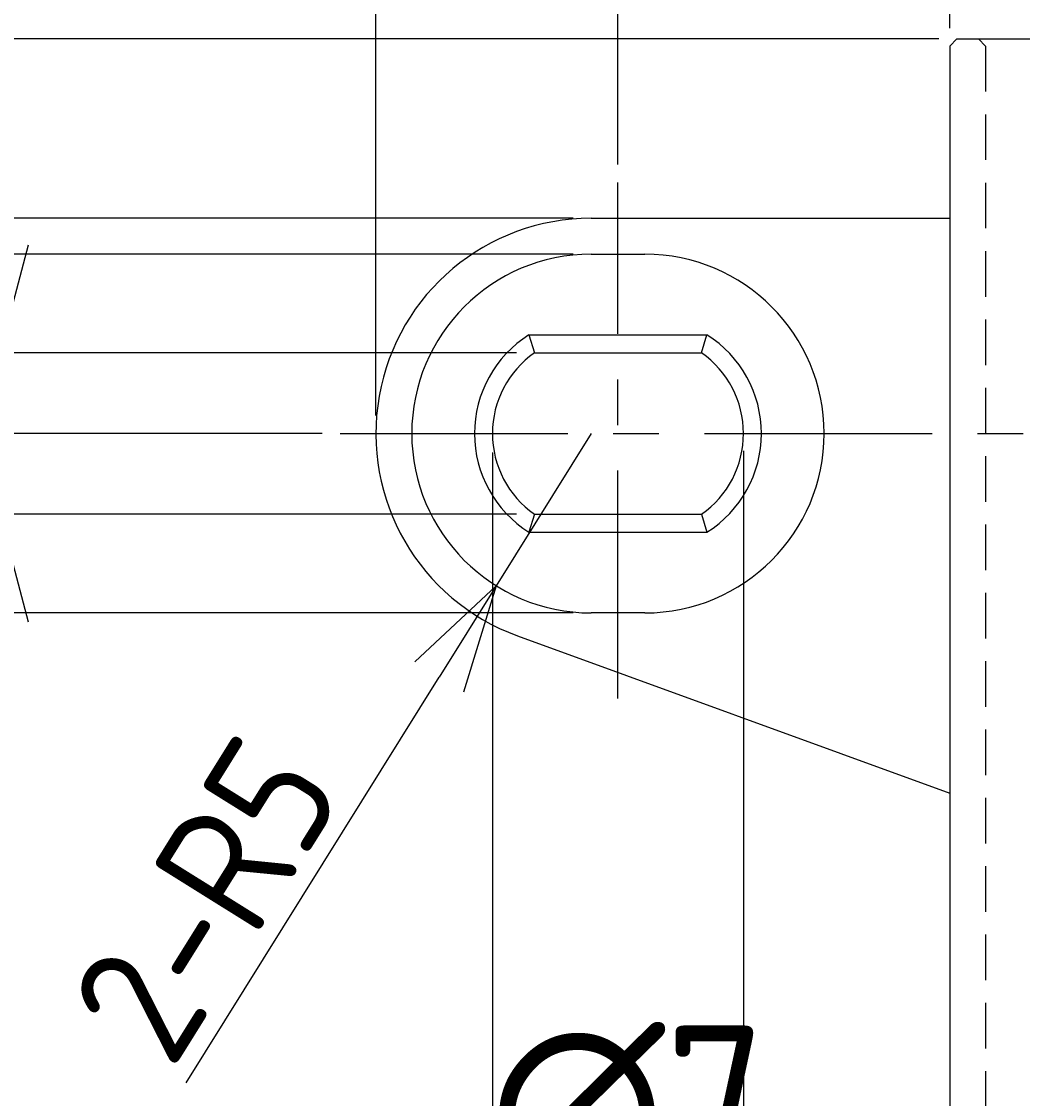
# Model space of a CAD drawing. Extents: x 55 to 178, y 18 to 190.
# Tile 6 of 11: x 98 to 126, y 83 to 113. Entities that reach past the tile are written whole.
import ezdxf

# ---------------------------------------------------------------- set-up
doc = ezdxf.new("R2010")
doc.units = 0
doc.header["$LTSCALE"] = 0.2
doc.linetypes.add('CENTER', pattern=[50.8, 31.75, -6.35, 6.35, -6.35])
doc.linetypes.add('HIDDEN', pattern=[9.525, 6.35, -3.175])
doc.layers.get('0').update_dxf_attribs({"linetype": 'CONTINUOUS'})
doc.layers.get('DEFPOINTS').update_dxf_attribs({"linetype": 'CONTINUOUS'})
for name, color, linetype in [('18-0-CON', 3, 'CONTINUOUS'), ('18-1-HID', 4, 'HIDDEN'), ('18-2-CEN', 1, 'CENTER'), ('35-0-CON', 7, 'CONTINUOUS')]:
    doc.layers.add(name, color=color, linetype=linetype)
doc.styles.add('DIMENSION', font='isocp.shx', dxfattribs={"bigfont": 'bigfont.shx'})
doc.dimstyles.get("Standard").update_dxf_attribs({"dimtxt": 0.18, "dimasz": 0.18, "dimexe": 0.18, "dimexo": 0.0625, "dimgap": 0.09, "dimtad": 0, "dimtih": 1, "dimtoh": 1, "dimzin": 0, "dimcen": 0.09, "dimazin": 3, "dimtfac": 1, "dimtofl": 0, "dimtmove": 0, "dimatfit": 3})

# ---------------------------------------------------------------- blocks, each defined once
blk = doc.blocks.new('*U69')
at = {"layer": '18-0-CON', "color": 161, "style": 'DIMENSION'}
blk.add_text('2-R5', height=3.5, rotation=58.0328, dxfattribs=at).set_placement((102.315, 83.72))
blk = doc.blocks.new('_OPEN30')
at = {"color": 0, "linetype": 'BYBLOCK'}
for p, q in [((-1, 0.268), (0, 0)), ((0, 0), (-1, -0.268)), ((0, 0), (-1, 0))]:
    blk.add_line(p, q, dxfattribs=at)
blk = doc.blocks.new('*D68')
at = {"layer": '18-0-CON', "color": 161}
for p, q in [((114, 101.5), (111.353, 97.258)), ((102.705, 83.401), (109.765, 94.713))]:
    blk.add_line(p, q, dxfattribs=at)
at = {"layer": 'DEFPOINTS', "color": 0}
for p in [(114, 101.5), (111.353, 97.258)]:
    blk.add_point(p, dxfattribs=at)
blk.add_blockref('*U69', (0, 0))
at = {"layer": '18-0-CON', "color": 161, "xscale": 3.00000000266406, "yscale": 3.00000000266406, "zscale": 3.00000000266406, "rotation": 58.03282296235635}
blk.add_blockref('_OPEN30', (111.353, 97.258), dxfattribs=at)
blk = doc.blocks.new('*U83')
at = {"layer": '18-0-CON', "color": 161, "style": 'DIMENSION'}
blk.add_text('30～32', height=4.5, dxfattribs=at).set_placement((121.24, 145.5))
blk = doc.blocks.new('*D82')
at = {"layer": '18-0-CON', "color": 161}
for p, q in [((114.75, 109), (114.75, 147)), ((146, 109), (146, 147)), ((117.75, 145), (143, 145))]:
    blk.add_line(p, q, dxfattribs=at)
at = {"layer": 'DEFPOINTS', "color": 0}
for p in [(146, 145), (114.75, 108.5), (146, 108.5)]:
    blk.add_point(p, dxfattribs=at)
blk.add_blockref('*U83', (0, 0))
at = {"layer": '18-0-CON', "color": 161, "xscale": 3.000000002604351, "yscale": 3.000000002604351, "zscale": 3.000000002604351, "rotation": 180}
blk.add_blockref('_OPEN30', (114.75, 145), dxfattribs=at)
at = {"layer": '18-0-CON', "color": 161, "xscale": 3.000000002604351, "yscale": 3.000000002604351, "zscale": 3.000000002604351}
blk.add_blockref('_OPEN30', (146, 145), dxfattribs=at)
blk = doc.blocks.new('*U85')
at = {"layer": '18-0-CON', "color": 161, "style": 'DIMENSION'}
blk.add_text('∅12', height=4.5, dxfattribs=at).set_placement((125.14, 120.5))
blk = doc.blocks.new('*D84')
at = {"layer": '18-0-CON', "color": 161}
for p, q in [((124, 112.8), (124, 122)), ((136, 112.8), (136, 122)), ((133, 120), (127, 120))]:
    blk.add_line(p, q, dxfattribs=at)
at = {"layer": 'DEFPOINTS', "color": 0}
for p in [(124, 120), (124, 112.3), (136, 112.3)]:
    blk.add_point(p, dxfattribs=at)
blk.add_blockref('*U85', (0, 0))
at = {"layer": '18-0-CON', "color": 161, "xscale": 3.000000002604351, "yscale": 3.000000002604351, "zscale": 3.000000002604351, "rotation": 180}
blk.add_blockref('_OPEN30', (124, 120), dxfattribs=at)
at = {"layer": '18-0-CON', "color": 161, "xscale": 3.000000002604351, "yscale": 3.000000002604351, "zscale": 3.000000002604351}
blk.add_blockref('_OPEN30', (136, 120), dxfattribs=at)
blk = doc.blocks.new('*U87')
at = {"layer": '18-0-CON', "color": 161, "style": 'DIMENSION'}
blk.add_text('(44)', height=4.5, dxfattribs=at).set_placement((124.6, 155.725))
blk = doc.blocks.new('*D86')
at = {"layer": '18-0-CON', "color": 161}
for p, q in [((108, 102), (108, 157)), ((152, 102), (152, 157)), ((149, 155), (111, 155))]:
    blk.add_line(p, q, dxfattribs=at)
at = {"layer": 'DEFPOINTS', "color": 0}
for p in [(108, 155), (108, 101.5), (152, 101.5)]:
    blk.add_point(p, dxfattribs=at)
blk.add_blockref('*U87', (0, 0))
at = {"layer": '18-0-CON', "color": 161, "xscale": 3.000000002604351, "yscale": 3.000000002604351, "zscale": 3.000000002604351, "rotation": 180}
blk.add_blockref('_OPEN30', (108, 155), dxfattribs=at)
at = {"layer": '18-0-CON', "color": 161, "xscale": 3.000000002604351, "yscale": 3.000000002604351, "zscale": 3.000000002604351}
blk.add_blockref('_OPEN30', (152, 155), dxfattribs=at)
blk = doc.blocks.new('*U89')
at = {"layer": '18-0-CON', "color": 161, "style": 'DIMENSION'}
blk.add_text('4.5', height=4.5, rotation=90, dxfattribs=at).set_placement((97, 85.139))
blk = doc.blocks.new('*D88')
at = {"layer": '18-0-CON', "color": 161}
for p, q in [((97.5, 106.75), (97.5, 109.75)), ((111.919, 103.75), (95.5, 103.75)), ((97.5, 103.75), (97.5, 99.25)), ((111.919, 99.25), (95.5, 99.25)), ((97.5, 96.25), (97.5, 85.314))]:
    blk.add_line(p, q, dxfattribs=at)
at = {"layer": 'DEFPOINTS', "color": 0}
for p in [(112.419, 103.75), (97.5, 99.25), (112.419, 99.25)]:
    blk.add_point(p, dxfattribs=at)
blk.add_blockref('*U89', (0, 0))
at = {"layer": '18-0-CON', "color": 161, "xscale": 3.000000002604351, "yscale": 3.000000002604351, "zscale": 3.000000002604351}
for p, rotation in [((97.5, 103.75), 270), ((97.5, 99.25), 90)]:
    blk.add_blockref('_OPEN30', p, dxfattribs=dict(at, rotation=rotation))
blk = doc.blocks.new('*D90')
at = {"layer": '18-0-CON', "color": 161}
for p, q in [((70, 115.5), (70, 129.562)), ((123.7, 112.5), (68, 112.5)), ((70, 101.5), (70, 112.5)), ((106.5, 101.5), (68, 101.5)), ((70, 98.5), (70, 95.5))]:
    blk.add_line(p, q, dxfattribs=at)
at = {"layer": 'DEFPOINTS', "color": 0}
for p in [(124.2, 112.5), (70, 101.5), (107, 101.5)]:
    blk.add_point(p, dxfattribs=at)
at = {"layer": '18-0-CON', "color": 161, "xscale": 3.000000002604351, "yscale": 3.000000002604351, "zscale": 3.000000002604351}
for p, rotation in [((70, 112.5), 270), ((70, 101.5), 90)]:
    blk.add_blockref('_OPEN30', p, dxfattribs=dict(at, rotation=rotation))
at = {"layer": '18-0-CON', "color": 161, "style": 'DIMENSION'}
blk.add_text('11±0.2', height=4.5, dxfattribs=at).set_placement((58.25, 116.066))
blk = doc.blocks.new('*U92')
at = {"layer": '18-0-CON', "color": 161, "style": 'DIMENSION'}
blk.add_text('53', height=4.5, rotation=90, dxfattribs=at).set_placement((59.5, 82.757))
blk = doc.blocks.new('*D91')
at = {"layer": '18-0-CON', "color": 161}
for p, q in [((123.7, 112.5), (58, 112.5)), ((60, 109.5), (60, 62.5)), ((125, 59.5), (58, 59.5))]:
    blk.add_line(p, q, dxfattribs=at)
at = {"layer": 'DEFPOINTS', "color": 0}
for p in [(124.2, 112.5), (60, 59.5), (125.5, 59.5)]:
    blk.add_point(p, dxfattribs=at)
blk.add_blockref('*U92', (0, 0))
at = {"layer": '18-0-CON', "color": 161, "xscale": 3.000000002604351, "yscale": 3.000000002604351, "zscale": 3.000000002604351}
for p, rotation in [((60, 112.5), 90), ((60, 59.5), 270)]:
    blk.add_blockref('_OPEN30', p, dxfattribs=dict(at, rotation=rotation))
blk = doc.blocks.new('*U99')
at = {"layer": '18-0-CON', "color": 161, "style": 'DIMENSION'}
blk.add_text('(5)', height=4.5, rotation=90, dxfattribs=at).set_placement((79.275, 118.323))
blk = doc.blocks.new('*D98')
at = {"layer": '18-0-CON', "color": 161}
for p, q in [((80, 115.5), (80, 124.896)), ((123.7, 112.5), (78, 112.5)), ((80, 107.5), (80, 112.5)), ((113.5, 107.5), (78, 107.5)), ((80, 104.5), (80, 101.5))]:
    blk.add_line(p, q, dxfattribs=at)
at = {"layer": 'DEFPOINTS', "color": 0}
for p in [(80, 112.5), (124.2, 112.5), (114, 107.5)]:
    blk.add_point(p, dxfattribs=at)
blk.add_blockref('*U99', (0, 0))
at = {"layer": '18-0-CON', "color": 161, "xscale": 3, "yscale": 3, "zscale": 3}
for p, rotation in [((80, 112.5), 270), ((80, 107.5), 90)]:
    blk.add_blockref('_OPEN30', p, dxfattribs=dict(at, rotation=rotation))
blk = doc.blocks.new('*U103')
at = {"layer": '18-0-CON', "color": 161, "style": 'DIMENSION'}
blk.add_text('∅7', height=4.5, dxfattribs=at).set_placement((111.15, 80.5))
blk = doc.blocks.new('*D102')
at = {"layer": '18-0-CON', "color": 161}
for p, q in [((111.25, 100.973), (111.25, 78)), ((118.25, 101.018), (118.25, 78)), ((108.25, 80), (105.25, 80)), ((111.25, 80), (118.25, 80)), ((121.25, 80), (124.25, 80))]:
    blk.add_line(p, q, dxfattribs=at)
at = {"layer": 'DEFPOINTS', "color": 0}
for p in [(111.25, 101.473), (118.25, 101.518), (118.25, 80)]:
    blk.add_point(p, dxfattribs=at)
blk.add_blockref('*U103', (0, 0))
at = {"layer": '18-0-CON', "color": 161, "xscale": 3.00000000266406, "yscale": 3.00000000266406, "zscale": 3.00000000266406}
blk.add_blockref('_OPEN30', (111.25, 80), dxfattribs=at)
at = {"layer": '18-0-CON', "color": 161, "xscale": 3.00000000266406, "yscale": 3.00000000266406, "zscale": 3.00000000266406, "rotation": 180}
blk.add_blockref('_OPEN30', (118.25, 80), dxfattribs=at)
blk = doc.blocks.new('*D104')
at = {"layer": '18-0-CON', "color": 161}
for p, q in [((87.5, 109.5), (87.5, 112.5)), ((113.5, 106.5), (85.5, 106.5)), ((87.5, 106.5), (87.5, 96.5)), ((113.5, 96.5), (85.5, 96.5)), ((87.5, 93.5), (87.5, 85.446))]:
    blk.add_line(p, q, dxfattribs=at)
at = {"layer": 'DEFPOINTS', "color": 0}
for p in [(114, 106.5), (87.5, 96.5), (114, 96.5)]:
    blk.add_point(p, dxfattribs=at)
at = {"layer": '18-0-CON', "color": 161, "xscale": 3.00000000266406, "yscale": 3.00000000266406, "zscale": 3.00000000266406}
for p, rotation in [((87.5, 106.5), 270), ((87.5, 96.5), 90)]:
    blk.add_blockref('_OPEN30', p, dxfattribs=dict(at, rotation=rotation))
at = {"layer": '18-0-CON', "color": 161, "style": 'DIMENSION'}
blk.add_text('10', height=4.5, dxfattribs=at).set_placement((84.75, 82.123))

msp = doc.modelspace()

# ---------------------------------------------------------------- linework, layer by layer
at = {"layer": '18-1-HID'}
for q in [(124.8, 112.5), (125, 62)]:
    msp.add_line((125, 112.3), q, dxfattribs=at)
at = {"layer": '18-2-CEN'}
for p, q in [((114.75, 94.115), (114.75, 108.5)), ((107, 101.5), (153, 101.5))]:
    msp.add_line(p, q, dxfattribs=at)
at = {"layer": '35-0-CON'}
for p, q in [((124, 112.3), (124.2, 112.5)), ((124, 112.3), (124, 61)), ((124.2, 112.5), (135.8, 112.5)), ((114, 107.5), (124, 107.5)), ((114, 106.5), (115.5, 106.5)), ((112.268, 104.25), (117.232, 104.25)), ((112.268, 104.25), (112.419, 103.75)), ((117.081, 103.75), (117.232, 104.25)), ((112.419, 103.75), (117.081, 103.75)), ((112.419, 99.25), (112.268, 98.75)), ((112.419, 99.25), (117.081, 99.25)), ((117.081, 99.25), (117.232, 98.75)), ((112.268, 98.75), (117.232, 98.75)), ((115.5, 96.5), (114, 96.5)), ((111.948, 95.862), (124, 91.475))]:
    msp.add_line(p, q, dxfattribs=at)
for centre, radius, start, end in [((114, 101.5), 6, 90, 250), ((114, 101.5), 6, 90, 90), ((114, 101.5), 6, 90, 90), ((114, 101.5), 5, 90, 270), ((115.5, 101.5), 5, 270, 90), ((114, 101.5), 3.25, 122.2042, 237.7958), ((115.5, 101.5), 3.25, 302.2042, 57.7958), ((114, 101.5), 2.75, 125.0968, 234.9032), ((115.5, 101.5), 2.75, 305.0968, 54.9032)]:
    msp.add_arc(centre, radius, start, end, dxfattribs=at)

# ---------------------------------------------------------------- dimensions: what is measured, and where the dimension line sits
at = {"layer": '18-0-CON'}
for base, p1, p2, override, picture, middle in [((108, 155), (152, 101.5), (108, 101.5), {"dimscale": 1, "dimpost": '(<>)', "dimtol": 0, "dimtp": 0.1, "dimtm": 0}, '*D86', (130, 157.975)), ((124, 120), (136, 112.3), (124, 112.3), {"dimscale": 1, "dimpost": '%%c<>', "dimtol": 0, "dimtp": 0.1, "dimtm": 0}, '*D84', (130, 122.75)), ((118.25, 80), (111.25, 101.473), (118.25, 101.518), {"dimscale": 1, "dimpost": '%%c<>', "dimtol": 0, "dimtp": 0.1, "dimtm": 0}, '*D102', (114.75, 82.75))]:
    dim = msp.add_linear_dim(base=base, p1=p1, p2=p2, dimstyle='Standard', override=override, dxfattribs=at)
    dim.commit()
    dim.dimension.update_dxf_attribs({"geometry": picture, "text_midpoint": middle})
dim = msp.add_linear_dim(base=(146, 145), p1=(114.75, 108.5), p2=(146, 108.5), text='30～32', dimstyle='Standard', override={"dimscale": 1, "dimgap": 0.5, "dimtol": 0, "dimlim": 0, "dimtp": 0.2, "dimtm": 0.2, "dimtolj": 1}, dxfattribs=at)
dim.commit()
dim.dimension.update_dxf_attribs({"geometry": '*D82', "text_midpoint": (130.375, 147.75)})
for base, p1, p2, override, picture, middle in [((70, 101.5), (124.2, 112.5), (107, 101.5), {"dimscale": 1, "dimgap": 0.5, "dimjust": 1, "dimtol": 1, "dimlim": 0, "dimtp": 0.2, "dimtm": 0.2, "dimatfit": 1, "dimtolj": 1}, '*D90', (67.25, 124.031)), ((80, 112.5), (114, 107.5), (124.2, 112.5), {"dimscale": 1, "dimpost": '(<>)', "dimtol": 0, "dimtp": 0.1, "dimtm": 0}, '*D98', (77.025, 121.698)), ((60, 59.5), (124.2, 112.5), (125.5, 59.5), {"dimscale": 1, "dimtol": 0, "dimtp": 0.1, "dimtm": 0}, '*D91', (57.25, 86)), ((97.5, 99.25), (112.419, 103.75), (112.419, 99.25), {"dimscale": 1, "dimtol": 0, "dimtp": 0.1, "dimtm": 0}, '*D88', (94.75, 89.282))]:
    dim = msp.add_linear_dim(base=base, p1=p1, p2=p2, angle=90, dimstyle='Standard', override=override, dxfattribs=at)
    dim.commit()
    dim.dimension.update_dxf_attribs({"geometry": picture, "text_midpoint": middle})
dim = msp.add_linear_dim(base=(87.5, 96.5), p1=(114, 106.5), p2=(114, 96.5), angle=90, dimstyle='Standard', override={"dimscale": 1, "dimtol": 0, "dimtp": 0.1, "dimtm": 0, "dimatfit": 1}, dxfattribs=at)
dim.commit()
dim.dimension.update_dxf_attribs({"geometry": '*D104', "text_midpoint": (87.5, 87.973), "dimtype": 128})
dim = msp.add_radius_dim(center=(114, 101.5), mpoint=(111.353, 97.258), dimstyle='Standard', override={"dimscale": 1, "dimtxt": 3.5, "dimpost": '2-R<>', "dimtol": 0, "dimtp": 0.1, "dimtm": 0}, dxfattribs=at)
dim.commit()
dim.dimension.update_dxf_attribs({"geometry": '*D68', "text_midpoint": (103.532, 88.976)})

doc.saveas('drawing.dxf')
